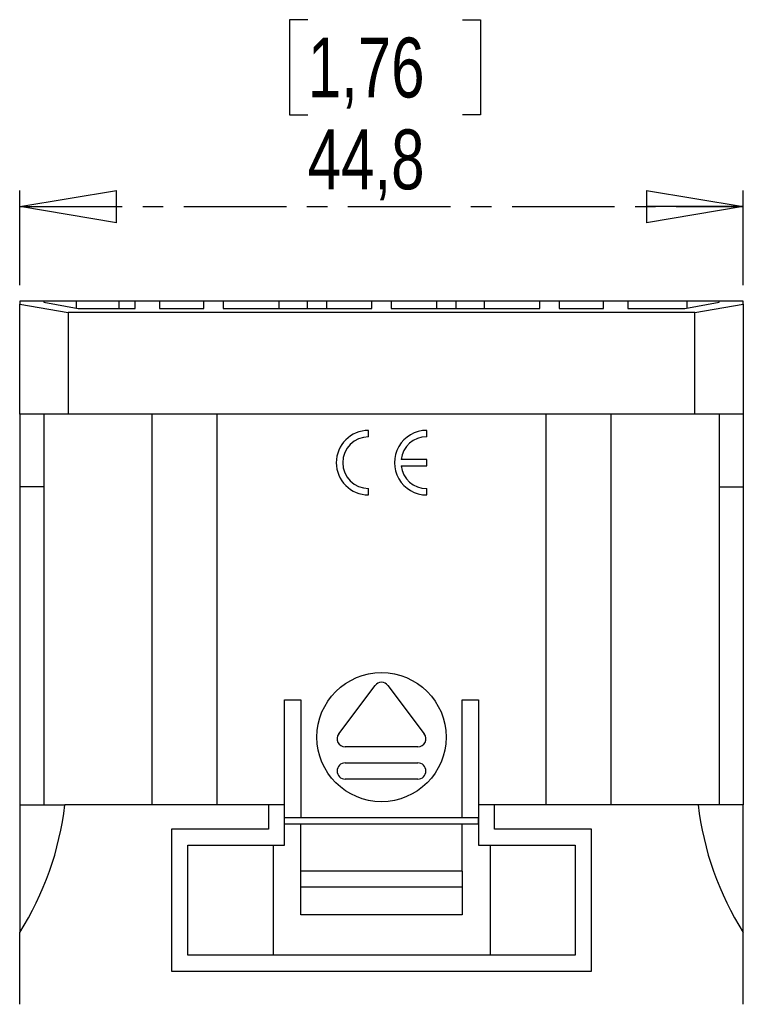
# Model space of a CAD drawing. Header units: millimetres. Extents: x 0 to 420, y 0 to 297.
# Tile 3 of 16: x 182 to 227, y 77 to 138. Entities that reach past the tile are written whole.
import ezdxf

# ---------------------------------------------------------------- set-up
doc = ezdxf.new("R2010")
doc.units = ezdxf.units.MM
doc.linetypes.add('CENTER', pattern=[10.16, 6.35, -1.27, 1.27, -1.27])
doc.layers.add('CENTRO', color=7, linetype='CENTER')
doc.styles.add('SLDTEXTSTYLE3', font='TXT', dxfattribs={"width": 0.75})
doc.dimstyles.new('SLDDIMSTYLE0', dxfattribs={"dimtxt": 3.704167, "dimasz": 6, "dimexe": 0, "dimexo": 0.0625, "dimgap": 0.926042, "dimtad": 1, "dimdec": 1, "dimrnd": 1e-09, "dimzin": 12, "dimdsep": 46, "dimtxsty": 'SLDTEXTSTYLE3', "dimblk1": 'CLOSED', "dimblk2": 'CLOSED', "dimsah": 1, "dimcen": 0.09, "dimadec": 0, "dimazin": 3, "dimtfac": 1, "dimtdec": 1, "dimtofl": 0, "dimtmove": 0, "dimatfit": 3, "dimldrblk": 'CLOSED', "dimfxl": 0, "dimfrac": 2, "dimtolj": 1, "dimtzin": 12, "dimarcsym": 0})

# ---------------------------------------------------------------- blocks, each defined once
blk = doc.blocks.new('_CLOSED')
at = {"color": 0, "linetype": 'ByBlock', "lineweight": -2}
for p, q in [((-1, 0.166667), (0, 0)), ((-1, 0.166667), (-1, -0.166667)), ((0, 0), (-1, -0.166667)), ((0, 0), (-1, 0))]:
    blk.add_line(p, q, dxfattribs=at)
blk = doc.blocks.new('_D_1')
at = {"layer": 'CENTRO'}
for p, q in [((200.201, 137.648), (199.075, 137.648)), ((199.075, 137.648), (199.075, 131.762)), ((209.777, 137.648), (210.904, 137.648)), ((210.904, 137.648), (210.904, 131.762)), ((199.075, 131.762), (200.201, 131.762)), ((210.904, 131.762), (209.777, 131.762)), ((182.367, 121.209), (182.367, 127.072)), ((227.167, 121.209), (227.167, 127.072)), ((182.367, 126.072), (227.167, 126.072))]:
    blk.add_line(p, q, dxfattribs=at)
at = {"layer": 'CENTRO', "xscale": 6, "yscale": 6, "rotation": 180.0000000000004}
blk.add_blockref('_CLOSED', (182.367, 126.072, -6.896), dxfattribs=at)
at = {"layer": 'CENTRO', "xscale": 6, "yscale": 6}
blk.add_blockref('_CLOSED', (227.167, 126.072, -6.896), dxfattribs=at)
at = {"layer": 'CENTRO', "char_height": 3.7042, "attachment_point": 1, "style": 'SLDTEXTSTYLE3'}
for s, insert in [('1,76', (200.201, 136.537)), ('44,8', (200.201, 130.847))]:
    blk.add_mtext(s, dxfattribs=dict(at, insert=insert))

msp = doc.modelspace()

# ---------------------------------------------------------------- linework, layer by layer
at = {"color": 7, "linetype": 'Continuous', "lineweight": 25}
for p, q in [((182.367, 120.209), (182.367, 120.033)), ((183.867, 120.209), (182.367, 120.209)), ((183.867, 120.209), (183.867, 120.142)), ((185.853, 120.209), (183.867, 120.209)), ((185.853, 120.209), (185.853, 119.792)), ((188.517, 120.209), (185.853, 120.209)), ((188.517, 119.768), (188.517, 120.209)), ((189.517, 120.209), (188.517, 120.209)), ((189.517, 119.768), (189.517, 120.209)), ((191.017, 120.209), (189.517, 120.209)), ((191.017, 120.209), (191.017, 119.768)), ((193.767, 120.209), (191.017, 120.209)), ((193.767, 119.768), (193.767, 120.209)), ((194.967, 120.209), (193.767, 120.209)), ((194.967, 120.209), (194.967, 119.768)), ((198.417, 120.209), (194.967, 120.209)), ((198.417, 120.209), (198.417, 119.768)), ((200.167, 120.209), (198.417, 120.209)), ((200.167, 120.209), (200.167, 119.768)), ((201.367, 120.209), (200.167, 120.209)), ((201.367, 120.209), (201.367, 119.768)), ((204.167, 120.209), (201.367, 120.209)), ((204.167, 119.768), (204.167, 120.209)), ((205.367, 120.209), (204.167, 120.209)), ((205.367, 120.209), (205.367, 119.768)), ((208.167, 120.209), (205.367, 120.209)), ((208.167, 120.209), (208.167, 119.768)), ((209.367, 120.209), (208.167, 120.209)), ((209.367, 120.209), (209.367, 119.768)), ((211.117, 120.209), (209.367, 120.209)), ((211.117, 120.209), (211.117, 119.768)), ((214.567, 120.209), (211.117, 120.209)), ((214.567, 119.768), (214.567, 120.209)), ((215.767, 120.209), (214.567, 120.209)), ((215.767, 120.209), (215.767, 119.768)), ((218.517, 120.209), (215.767, 120.209)), ((218.517, 119.768), (218.517, 120.209)), ((220.017, 120.209), (218.517, 120.209)), ((220.017, 120.209), (220.017, 119.768)), ((223.681, 120.209), (220.017, 120.209)), ((223.681, 120.209), (223.681, 119.792)), ((225.667, 120.209), (223.681, 120.209)), ((225.667, 120.142), (225.667, 120.209)), ((227.167, 120.209), (225.667, 120.209)), ((227.167, 120.033), (227.167, 120.209)), ((182.367, 120.033), (185.367, 119.504)), ((182.367, 113.209), (182.367, 120.033)), ((183.867, 120.142), (185.988, 119.768)), ((185.988, 119.768), (189.517, 119.768)), ((191.017, 119.768), (193.767, 119.768)), ((194.967, 119.768), (204.167, 119.768)), ((205.367, 119.768), (214.567, 119.768)), ((215.767, 119.768), (218.517, 119.768)), ((220.017, 119.768), (223.546, 119.768)), ((223.546, 119.768), (225.667, 120.142)), ((224.167, 119.504), (227.167, 120.033)), ((227.167, 120.033), (227.167, 113.209)), ((224.167, 119.504), (185.367, 119.504)), ((185.367, 119.504), (185.367, 113.209)), ((224.167, 113.209), (224.167, 119.504)), ((185.367, 113.209), (182.367, 113.209)), ((182.367, 113.209), (182.367, 108.709)), ((183.867, 113.209), (183.867, 108.709)), ((224.167, 113.209), (185.367, 113.209)), ((190.567, 89.009), (190.567, 113.209)), ((194.567, 113.209), (194.567, 89.009)), ((214.967, 89.009), (214.967, 113.209)), ((218.967, 113.209), (218.967, 89.009)), ((227.167, 113.209), (224.167, 113.209)), ((225.667, 113.209), (225.667, 108.709)), ((227.167, 113.209), (227.167, 108.709)), ((203.967, 111.809), (203.967, 112.209)), ((207.567, 111.809), (207.567, 112.209)), ((207.567, 110.409), (205.98, 110.409)), ((207.567, 110.009), (207.567, 110.409)), ((205.98, 110.009), (207.567, 110.009)), ((183.867, 108.709), (182.367, 108.709)), ((182.367, 108.709), (182.367, 89.009)), ((183.867, 108.709), (183.867, 89.009)), ((203.967, 108.209), (203.967, 108.609)), ((207.567, 108.209), (207.567, 108.609)), ((225.667, 108.709), (227.167, 108.709)), ((225.667, 108.709), (225.667, 89.009)), ((227.167, 108.709), (227.167, 89.009)), ((202.117, 93.409), (204.367, 96.409)), ((205.167, 96.409), (207.417, 93.409)), ((198.767, 95.509), (199.767, 95.509)), ((198.767, 89.009), (198.767, 95.509)), ((199.767, 95.509), (199.767, 88.209)), ((209.767, 88.209), (209.767, 95.509)), ((209.767, 95.509), (210.767, 95.509)), ((210.767, 95.509), (210.767, 89.009)), ((207.017, 92.609), (202.517, 92.609)), ((202.517, 91.609), (207.017, 91.609)), ((207.017, 90.609), (202.517, 90.609)), ((182.367, 89.009), (182.367, 81.105)), ((182.367, 89.009), (185.16, 89.009)), ((197.767, 89.009), (185.16, 89.009)), ((197.767, 89.009), (197.767, 87.509)), ((198.767, 89.009), (197.767, 89.009)), ((198.767, 86.509), (198.767, 89.009)), ((210.767, 89.009), (210.767, 86.509)), ((211.767, 89.009), (210.767, 89.009)), ((211.767, 87.509), (211.767, 89.009)), ((224.374, 89.009), (211.767, 89.009)), ((227.167, 89.009), (224.374, 89.009)), ((227.167, 81.105), (227.167, 89.009)), ((199.767, 88.209), (198.767, 88.209)), ((198.768, 87.809), (198.768, 88.209)), ((209.767, 88.209), (199.767, 88.209)), ((210.767, 88.209), (209.767, 88.209)), ((210.766, 87.809), (210.766, 88.209)), ((191.767, 87.509), (191.767, 78.709)), ((197.767, 87.509), (191.767, 87.509)), ((198.768, 87.809), (198.767, 87.809)), ((210.766, 87.809), (198.768, 87.809)), ((199.767, 84.91), (199.767, 87.809)), ((209.767, 84.91), (209.767, 87.809)), ((210.767, 87.809), (210.766, 87.809)), ((217.767, 87.509), (211.767, 87.509)), ((217.767, 78.709), (217.767, 87.509)), ((192.767, 86.509), (198.767, 86.509)), ((192.767, 79.709), (192.767, 86.509)), ((198.073, 79.709), (198.073, 86.509)), ((210.767, 86.509), (216.767, 86.509)), ((211.506, 79.709), (211.506, 86.509)), ((216.767, 86.509), (216.767, 79.709)), ((209.767, 84.91), (199.767, 84.91)), ((199.767, 83.91), (199.767, 84.91)), ((209.767, 84.91), (209.767, 83.91)), ((209.767, 83.91), (199.767, 83.91)), ((199.767, 82.209), (199.767, 83.91)), ((209.767, 83.91), (209.767, 82.209)), ((209.767, 82.209), (199.767, 82.209)), ((182.367, 76.659), (182.367, 81.105)), ((227.167, 76.659), (227.167, 81.105)), ((216.767, 79.709), (192.767, 79.709)), ((191.767, 78.709), (217.767, 78.709))]:
    msp.add_line(p, q, dxfattribs=at)
msp.add_circle((204.767, 93.209), 4, dxfattribs=at)
for centre, radius, start, end in [((203.967, 110.209), 2, 90, 270), ((203.967, 110.209), 1.6, 90, 270), ((207.567, 110.209), 2, 89.99999, 270.00001), ((207.567, 110.209), 1.6, 89.99999, 172.81924), ((207.567, 110.209), 1.6, 187.18076, 270.00001), ((204.767, 96.109), 0.5, 36.8699, 143.1301), ((202.517, 93.109), 0.5, 143.1301, 270), ((207.017, 93.109), 0.5, 270, 36.8699), ((202.517, 91.109), 0.5, 90, 270), ((207.017, 91.109), 0.5, 270, 90), ((166.483, 91.162), 18.8, 327.65897, 353.42248), ((243.051, 91.162), 18.8, 186.57752, 212.34103)]:
    msp.add_arc(centre, radius, start, end, dxfattribs=at)

# ---------------------------------------------------------------- dimensions: what is measured, and where the dimension line sits
at = {"layer": 'CENTRO'}
dim = msp.add_linear_dim(base=(227.167, 126.072), p1=(182.367, 120.209), p2=(227.167, 120.209), dimstyle='SLDDIMSTYLE0', dxfattribs=at)
dim.commit()
dim.dimension.update_dxf_attribs({"geometry": '_D_1', "text_midpoint": (204.989, 126.072), "dimtype": 160})

doc.saveas('drawing.dxf')
